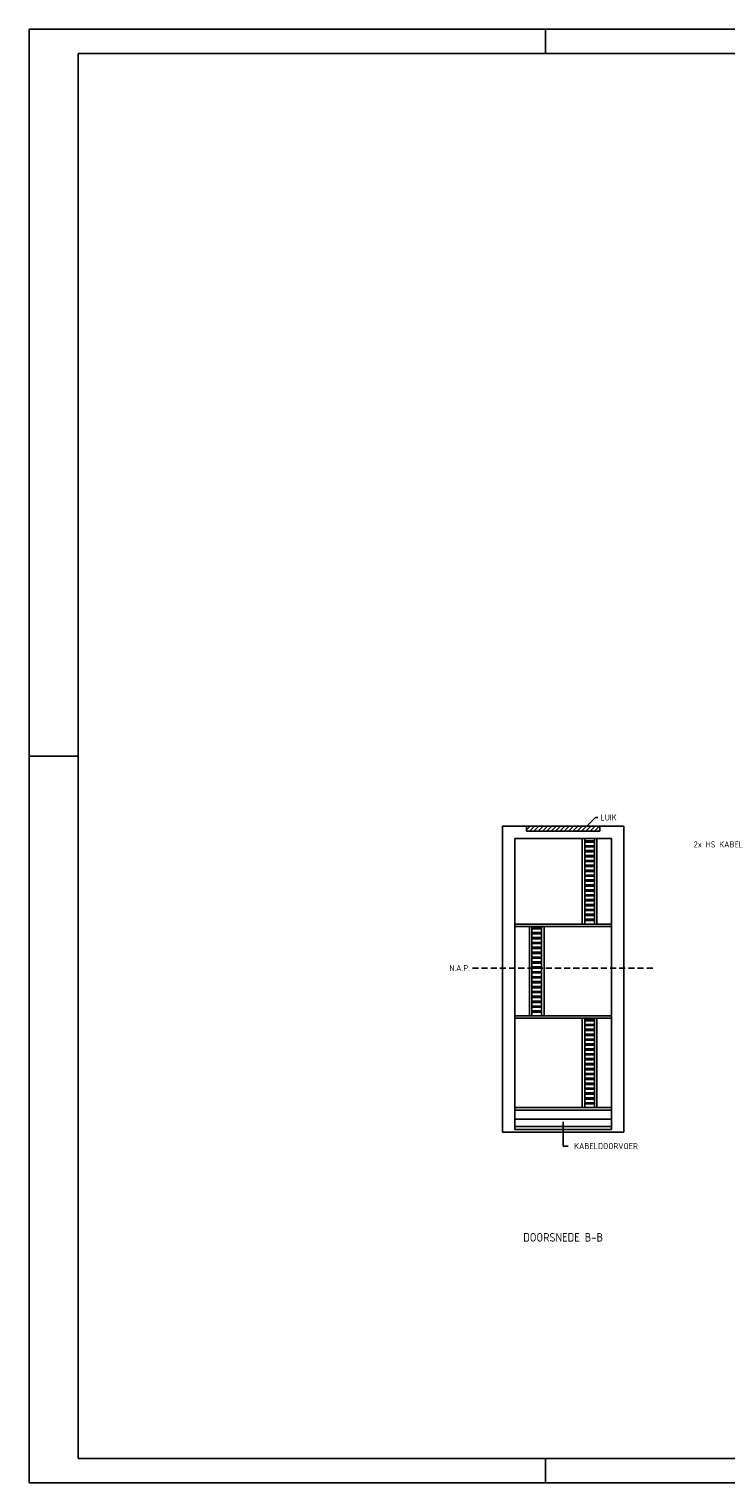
# Model space of a CAD drawing. Extents: x 0 to 841, y 0 to 594.
# Tile 1 of 3: x 0 to 285, y 0 to 594. Entities that reach past the tile are written whole.
import ezdxf
from ezdxf.enums import TextEntityAlignment as Align

# ---------------------------------------------------------------- set-up
doc = ezdxf.new("R2010")
doc.units = 0
doc.header["$LTSCALE"] = 5
doc.header["$MEASUREMENT"] = 0
doc.linetypes.add('DASHED', pattern=[0.75, 0.5, -0.25])
doc.layers.get('0').update_dxf_attribs({"linetype": 'CONTINUOUS'})
for name, color, linetype in [('025', 1, 'CONTINUOUS'), ('035', 4, 'CONTINUOUS'), ('050', 2, 'CONTINUOUS')]:
    doc.layers.add(name, color=color, linetype=linetype)
doc.styles.get("Standard").update_dxf_attribs({"font": 'Iso.shx'})

msp = doc.modelspace()

# ---------------------------------------------------------------- hatches: boundary and pattern name
at = {"layer": '025'}
h = msp.add_hatch(dxfattribs=at)
h.set_pattern_fill('ANSI31', color=256, scale=10)
h.set_pattern_definition([(45, (-135.398, -105.3637), (-0.8838835, 0.8838835), [])])
h.paths.add_polyline_path([(233.21, 268.34), (203.21, 268.34), (203.21, 266.34), (233.21, 266.34)])

# ---------------------------------------------------------------- linework, layer by layer
at = {"linetype": 'DASHED'}
msp.add_line((181.11, 210.34), (255.31, 210.34), dxfattribs=at)
at = {"layer": '025'}
for p, q in [((841, 594), (0, 594)), ((0, 594), (0, 0)), ((211, 584), (211, 594)), ((0, 297), (20, 297)), ((193.41, 268.34), (243.01, 268.34)), ((193.41, 268.34), (193.41, 143.34)), ((203.21, 268.34), (203.21, 266.34)), ((227.91, 268.34), (231.45, 271.88)), ((231.45, 271.88), (232.45, 271.88)), ((233.21, 266.34), (233.21, 268.34)), ((243.01, 268.34), (243.01, 143.34)), ((198.41, 263.34), (238.01, 263.34)), ((198.41, 263.34), (198.41, 144.34)), ((233.21, 266.34), (203.21, 266.34)), ((226.01, 263.34), (226.01, 228.34)), ((227.01, 263.34), (227.01, 228.34)), ((231.01, 262.34), (227.01, 262.34)), ((231.01, 261.84), (227.01, 261.84)), ((231.01, 263.34), (231.01, 228.34)), ((232.01, 263.34), (232.01, 228.34)), ((238.01, 263.34), (238.01, 144.34)), ((231.01, 260.34), (227.01, 260.34)), ((231.01, 259.84), (227.01, 259.84)), ((231.01, 258.34), (227.01, 258.34)), ((231.01, 257.84), (227.01, 257.84)), ((231.01, 256.34), (227.01, 256.34)), ((231.01, 255.84), (227.01, 255.84)), ((231.01, 254.34), (227.01, 254.34)), ((231.01, 253.84), (227.01, 253.84)), ((231.01, 252.34), (227.01, 252.34)), ((231.01, 251.84), (227.01, 251.84)), ((231.01, 250.34), (227.01, 250.34)), ((231.01, 249.84), (227.01, 249.84)), ((231.01, 248.34), (227.01, 248.34)), ((231.01, 247.84), (227.01, 247.84)), ((231.01, 246.34), (227.01, 246.34)), ((231.01, 245.84), (227.01, 245.84)), ((231.01, 244.34), (227.01, 244.34)), ((231.01, 243.84), (227.01, 243.84)), ((231.01, 242.34), (227.01, 242.34)), ((231.01, 241.84), (227.01, 241.84)), ((231.01, 240.34), (227.01, 240.34)), ((231.01, 239.84), (227.01, 239.84)), ((231.01, 238.34), (227.01, 238.34)), ((231.01, 237.84), (227.01, 237.84)), ((231.01, 236.34), (227.01, 236.34)), ((231.01, 235.84), (227.01, 235.84)), ((231.01, 234.34), (227.01, 234.34)), ((231.01, 233.84), (227.01, 233.84)), ((231.01, 232.34), (227.01, 232.34)), ((231.01, 231.84), (227.01, 231.84)), ((198.41, 228.34), (238.01, 228.34)), ((198.41, 227.34), (238.01, 227.34)), ((204.41, 227.34), (204.41, 190.84)), ((205.41, 227.34), (205.41, 190.84)), ((205.41, 226.84), (209.41, 226.84)), ((205.41, 226.34), (209.41, 226.34)), ((209.41, 227.34), (209.41, 190.84)), ((210.41, 227.34), (210.41, 190.84)), ((231.01, 230.34), (227.01, 230.34)), ((231.01, 229.84), (227.01, 229.84)), ((205.41, 224.84), (209.41, 224.84)), ((205.41, 224.34), (209.41, 224.34)), ((205.41, 222.84), (209.41, 222.84)), ((205.41, 222.34), (209.41, 222.34)), ((205.41, 220.84), (209.41, 220.84)), ((205.41, 220.34), (209.41, 220.34)), ((205.41, 218.84), (209.41, 218.84)), ((205.41, 218.34), (209.41, 218.34)), ((205.41, 216.84), (209.41, 216.84)), ((205.41, 216.34), (209.41, 216.34)), ((205.41, 214.84), (209.41, 214.84)), ((205.41, 214.34), (209.41, 214.34)), ((205.41, 212.84), (209.41, 212.84)), ((205.41, 212.34), (209.41, 212.34)), ((205.41, 210.84), (209.41, 210.84)), ((205.41, 210.34), (209.41, 210.34)), ((205.41, 208.84), (209.41, 208.84)), ((205.41, 208.34), (209.41, 208.34)), ((205.41, 206.84), (209.41, 206.84)), ((205.41, 206.34), (209.41, 206.34)), ((205.41, 204.84), (209.41, 204.84)), ((205.41, 204.34), (209.41, 204.34)), ((205.41, 202.84), (209.41, 202.84)), ((205.41, 202.34), (209.41, 202.34)), ((205.41, 200.84), (209.41, 200.84)), ((205.41, 200.34), (209.41, 200.34)), ((205.41, 198.84), (209.41, 198.84)), ((205.41, 198.34), (209.41, 198.34)), ((205.41, 196.84), (209.41, 196.84)), ((205.41, 196.34), (209.41, 196.34)), ((198.41, 190.84), (238.01, 190.84)), ((205.41, 194.84), (209.41, 194.84)), ((205.41, 194.34), (209.41, 194.34)), ((205.41, 192.84), (209.41, 192.84)), ((205.41, 192.34), (209.41, 192.34)), ((198.41, 189.84), (238.01, 189.84)), ((226.01, 189.84), (226.01, 153.34)), ((227.01, 189.84), (227.01, 153.34)), ((231.01, 189.34), (227.01, 189.34)), ((231.01, 188.84), (227.01, 188.84)), ((231.01, 187.34), (227.01, 187.34)), ((231.01, 186.84), (227.01, 186.84)), ((231.01, 185.34), (227.01, 185.34)), ((231.01, 184.84), (227.01, 184.84)), ((231.01, 189.84), (231.01, 153.34)), ((232.01, 189.84), (232.01, 153.34)), ((231.01, 183.34), (227.01, 183.34)), ((231.01, 182.84), (227.01, 182.84)), ((231.01, 181.34), (227.01, 181.34)), ((231.01, 180.84), (227.01, 180.84)), ((231.01, 179.34), (227.01, 179.34)), ((231.01, 178.84), (227.01, 178.84)), ((231.01, 177.34), (227.01, 177.34)), ((231.01, 176.84), (227.01, 176.84)), ((231.01, 175.34), (227.01, 175.34)), ((231.01, 174.84), (227.01, 174.84)), ((231.01, 173.34), (227.01, 173.34)), ((231.01, 172.84), (227.01, 172.84)), ((231.01, 171.34), (227.01, 171.34)), ((231.01, 170.84), (227.01, 170.84)), ((231.01, 169.34), (227.01, 169.34)), ((231.01, 168.84), (227.01, 168.84)), ((231.01, 167.34), (227.01, 167.34)), ((231.01, 166.84), (227.01, 166.84)), ((231.01, 165.34), (227.01, 165.34)), ((231.01, 164.84), (227.01, 164.84)), ((231.01, 163.34), (227.01, 163.34)), ((231.01, 162.84), (227.01, 162.84)), ((231.01, 161.34), (227.01, 161.34)), ((231.01, 160.84), (227.01, 160.84)), ((231.01, 159.34), (227.01, 159.34)), ((231.01, 158.84), (227.01, 158.84)), ((231.01, 157.34), (227.01, 157.34)), ((231.01, 156.84), (227.01, 156.84)), ((231.01, 155.34), (227.01, 155.34)), ((231.01, 154.84), (227.01, 154.84)), ((198.41, 153.34), (238.01, 153.34)), ((198.41, 152.34), (238.01, 152.34)), ((198.41, 148.59), (238.01, 148.59)), ((193.41, 143.34), (243.01, 143.34)), ((198.41, 145.59), (238.01, 145.59)), ((238.01, 144.34), (198.41, 144.34)), ((218.21, 147.59), (218.21, 137.59)), ((218.21, 137.59), (220.21, 137.59)), ((211, 0), (211, 10)), ((0, 0), (841, 0))]:
    msp.add_line(p, q, dxfattribs=at)
at = {"layer": '050'}
for p, q in [((20, 10), (20, 584)), ((20, 584), (831, 584)), ((831, 10), (20, 10))]:
    msp.add_line(p, q, dxfattribs=at)

# ---------------------------------------------------------------- texts
msp.add_text('N.A.P.', height=2.5).set_placement((180.11, 210.34), align=Align.MIDDLE_RIGHT)
at = {"layer": '025'}
msp.add_text('LUIK', height=2.5, dxfattribs=at).set_placement((233.45, 271.88), align=Align.MIDDLE_LEFT)
msp.add_text('2x HS KABEL', height=2.5, dxfattribs=at).set_placement((291.75, 260.88), align=Align.MIDDLE_RIGHT)
at = {"layer": '025', "insert": (222.69, 138.87), "char_height": 2.5, "attachment_point": 1}
msp.add_mtext_dynamic_manual_height_columns('KABELDOORVOER', width=31.7873, gutter_width=12.5, heights=[0], dxfattribs=at)
at = {"layer": '035'}
msp.add_text('DOORSNEDE B-B', height=3.5, dxfattribs=at).set_placement((218.21, 100.34), align=Align.MIDDLE_CENTER)

doc.saveas('drawing.dxf')
